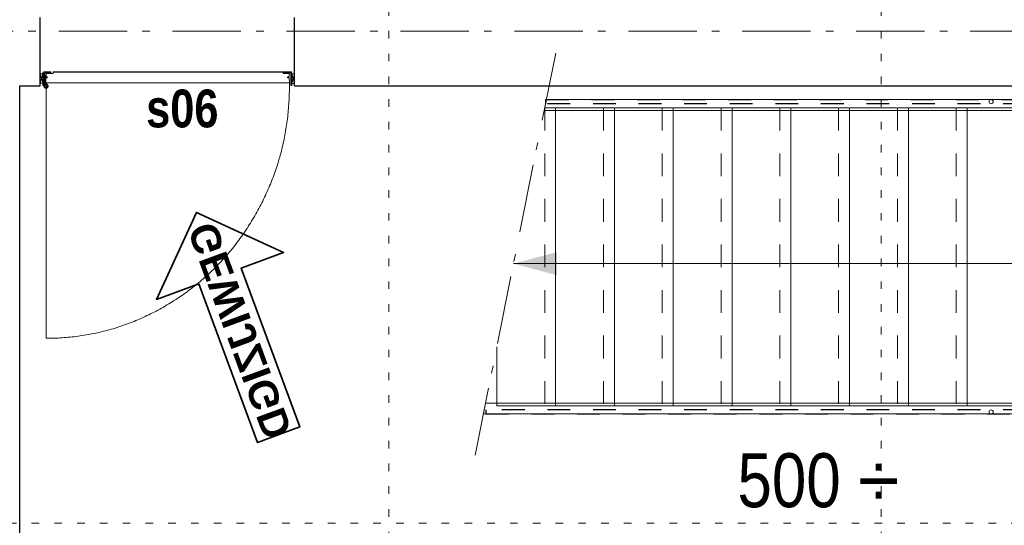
# Model space of a CAD drawing. Header units: millimetres. Extents: x 18442 to 242186, y -49554 to 63508.
# Tile 160 of 175: x 217086 to 220687, y 27194 to 29044. Entities that reach past the tile are written whole.
import ezdxf
from ezdxf.enums import TextEntityAlignment as Align

# ---------------------------------------------------------------- set-up
doc = ezdxf.new("R2010")
doc.units = ezdxf.units.MM
doc.header["$LTSCALE"] = 400
doc.header["$PDMODE"] = 1
doc.header["$PDSIZE"] = 15
for name, pattern in [('STYLE_01', [0.416641, 0.208282, -0.208359]), ('STYLE_02', [0.694427, 0.486069, -0.208359]), ('STYLE_05', [0.208282, 0.069427, -0.138855]), ('STYLE_06', [1.041641, 0.625, -0.208282, 0.069427, -0.138931])]:
    doc.linetypes.add(name, pattern=pattern)
for name, color, linetype, lineweight in [('1800_GRID', 9, 'STYLE_01', 9), ('Kozijnmerken', 43, 'Continuous', 9), ('leuning', 43, 'Continuous', 5), ('Lijn-afbreek', 140, 'STYLE_06', 15), ('mat-afdichting', 9, 'Continuous', 5), ('mat-aluminium', 140, 'Continuous', 15), ('mat-beton (ihwg)', 5, 'Continuous', 25), ('mat-multiplex-hor', 140, 'Continuous', 15), ('mat-scheidingswand-horizontaal', 5, 'Continuous', 25), ('mat-spuitwerk_marmo', 43, 'STYLE_02', 20), ('mat-staal', 5, 'Continuous', 25), ('None', 7, 'Continuous', 9), ('Tekst', 140, 'Continuous', 15), ('Wijzigingspijlen', 43, 'Continuous', 9)]:
    doc.layers.add(name, color=color, linetype=linetype, lineweight=lineweight)
doc.layers.get('Kozijnmerken').off()
doc.styles.add('Arial (bold)', font='arialbd.ttf', dxfattribs={"height": 132.291667})
doc.styles.add('Arial Narrow', font='ARIALN.TTF', dxfattribs={"height": 211.666667})
doc.styles.add('Arial Narrow (bold)', font='ARIALNB.TTF', dxfattribs={"height": 172.861111})

# ---------------------------------------------------------------- blocks, each defined once
blk = doc.blocks.new('Kozijnmerk 50')
at = {"layer": 'None', "color": 43, "style": 'Arial Narrow (bold)'}
blk.add_attdef('merk', text='', height=138.3, dxfattribs=at).set_placement((0, 0), align=Align.MIDDLE_CENTER)
blk = doc.blocks.new('*X1893')
at = {"layer": 'None', "lineweight": 5}
blk.add_line((38654.6, 35100), (37813.5, 35100), dxfattribs=at)
blk = doc.blocks.new('*U1894')
at = {"layer": 'None', "color": 43, "linetype": 'Continuous', "lineweight": 9}
for p, q in [((37766.1, 35094), (37775.7, 35060.2)), ((37766.1, 35060.2), (37775.7, 35094))]:
    blk.add_line(p, q, dxfattribs=at)
blk.add_lwpolyline([(37766.1, 35094), (37775.7, 35094), (37775.7, 35060.2), (37766.1, 35060.2)], close=True, dxfattribs=at)
blk = doc.blocks.new('*X1895')
at = {"layer": 'None', "lineweight": 25}
for p, q in [((37775.7, 35088.7), (37779.6, 35092.6)), ((37784.6, 35097.6), (37788.6, 35101.6))]:
    blk.add_line(p, q, dxfattribs=at)
blk = doc.blocks.new('*U1896')
at = {"layer": 'None', "color": 43, "linetype": 'Continuous', "lineweight": 9}
for p, q in [((38696.1, 35094), (38686.5, 35059.2)), ((38696.1, 35059.2), (38686.5, 35094))]:
    blk.add_line(p, q, dxfattribs=at)
blk.add_lwpolyline([(38686.5, 35094), (38696.1, 35094), (38696.1, 35059.2), (38686.5, 35059.2)], close=True, dxfattribs=at)
blk = doc.blocks.new('*U1897')
at = {"layer": 'mat-afdichting', "lineweight": 5}
for points in [[(37799.9, 35097.6), (37788.3, 35097.6), (37788.3, 35095.4), (37799.9, 35095.4)], [(38662.3, 35097.6), (38673.9, 35097.6), (38673.9, 35095.4), (38662.3, 35095.4)]]:
    blk.add_lwpolyline(points, close=True, dxfattribs=at)
at = {"layer": 'mat-aluminium', "lineweight": 15}
blk.add_lwpolyline([(38682.6, 35081.1), (38686.5, 35081.1), (38686.5, 35066.1), (38682.6, 35066.1)], close=True, dxfattribs=at)
at = {"layer": 'mat-multiplex-hor', "lineweight": 15, "flags": 128}
for points in [[(38671, 35080.1), (38676.8, 35080.1), (38677.7, 35061.6), (37784.5, 35061.6), (37785.6, 35080.1), (37792.9, 35080.1)], [(37792.9, 35083.1), (37785.8, 35083.1), (37786.5, 35095.4), (37813.5, 35095.4), (37813.5, 35101.6), (38654.6, 35101.6), (38654.6, 35095.4), (38676.1, 35095.4), (38676.7, 35083.1), (38671, 35083.1)]]:
    blk.add_lwpolyline(points, dxfattribs=at)
at = {"layer": 'mat-spuitwerk_marmo', "lineweight": 20}
blk.add_open_spline([(37783.5, 35049.3), (37783.5, 35048.2), (37784, 35047.3), (37784.5, 35046.4), (37785.4, 35045.8), (37786.3, 35045.3), (37787.3, 35045.3), (37788.4, 35045.3), (37789.3, 35045.8), (37790.1, 35046.4), (37790.7, 35047.3), (37791.2, 35048.2), (37791.2, 35049.3), (37791.2, 35050.4), (37790.7, 35051.3), (37790.1, 35052.2), (37789.3, 35052.8), (37788.4, 35053.3), (37787.3, 35053.3), (37786.3, 35053.3), (37785.4, 35052.8), (37784.5, 35052.2), (37784, 35051.3), (37783.5, 35050.4), (37783.5, 35049.3)], degree=2, knots=[0, 0, 0, 0.084564, 0.084564, 0.167903, 0.167903, 0.25, 0.25, 0.332097, 0.332097, 0.415435, 0.415435, 0.5, 0.5, 0.584564, 0.584564, 0.667903, 0.667903, 0.75, 0.75, 0.832097, 0.832097, 0.915435, 0.915435, 1, 1, 1], dxfattribs=at)
at = {"layer": 'mat-staal', "lineweight": 5, "flags": 128}
for points in [[(37780.7, 35101.6, 0.414214), (37775.7, 35096.6), (37775.7, 35053.2), (37775.7, 35051.5), (37779.6, 35051.5), (37779.6, 35053.2), (37779.6, 35096.6), (37779.6, 35096.6, -0.414214), (37780.6, 35097.6), (37804.7, 35097.6), (37804.7, 35101.6)], [(38681.5, 35101.6, -0.414214), (38686.5, 35096.6), (38686.5, 35053.2), (38686.5, 35051.5), (38682.6, 35051.5), (38682.6, 35053.2), (38682.6, 35096.6), (38682.6, 35096.6, 0.414214), (38681.6, 35097.6), (38657.5, 35097.6), (38657.5, 35101.6)]]:
    blk.add_lwpolyline(points, format="xyb", close=True, dxfattribs=at)
at = {"layer": 'None', "color": 43, "linetype": 'Continuous', "lineweight": 9}
blk.add_line((37787.3, 35049.3), (37787.3, 34126.7), dxfattribs=at)
for points in [[(37782, 35095.3), (37779.7, 35095.3), (37779.7, 35048.2), (37782, 35048.2)], [(37792.2, 35051.8), (37794, 35053.4), (37786.9, 35061.9), (37788.5, 35094.8), (37786.2, 35094.9), (37784.5, 35061)]]:
    blk.add_lwpolyline(points, close=True, dxfattribs=at)
at = {"layer": 'None', "color": 92, "linetype": 'Continuous', "lineweight": 25, "flags": 128}
for points in [[(37785.5, 35082.4), (37790.4, 35082.4)], [(37790.4, 35080.4), (37785.5, 35080.4), (37785.5, 35082.4)], [(38671.9, 35082.4), (38676.8, 35082.4)], [(38676.8, 35080.4), (38671.9, 35080.4), (38671.9, 35082.4)]]:
    blk.add_lwpolyline(points, dxfattribs=at)
at = {"layer": 'None', "color": 140, "linetype": 'Continuous', "lineweight": 15}
blk.add_open_spline([(37779.6, 35049.3), (37779.6, 35047.2), (37780.6, 35045.3), (37781.7, 35043.4), (37783.5, 35042.4), (37785.3, 35041.3), (37787.3, 35041.3), (37789.4, 35041.3), (37791.2, 35042.4), (37793, 35043.4), (37794, 35045.3), (37795, 35047.2), (37795, 35049.3), (37795, 35051.4), (37794, 35053.3), (37793, 35055.2), (37791.2, 35056.2), (37789.4, 35057.3), (37787.3, 35057.3), (37785.3, 35057.3), (37783.5, 35056.2), (37781.7, 35055.2), (37780.6, 35053.3), (37779.6, 35051.4), (37779.6, 35049.3)], degree=2, knots=[0, 0, 0, 0.084564, 0.084564, 0.167903, 0.167903, 0.25, 0.25, 0.332097, 0.332097, 0.415435, 0.415435, 0.5, 0.5, 0.584564, 0.584564, 0.667903, 0.667903, 0.75, 0.75, 0.832097, 0.832097, 0.915435, 0.915435, 1, 1, 1], dxfattribs=at)
at = {"layer": 'None', "color": 43, "linetype": 'Continuous', "lineweight": 9}
blk.add_open_spline([(37787.3, 34126.7), (38027.8, 34126.7), (38235.5, 34252.3), (38443.2, 34377.8), (38561.8, 34594.6), (38680.3, 34811.5), (38677.3, 35060.7)], degree=2, knots=[0, 0, 0, 0.328357, 0.328357, 0.661736, 0.661736, 1, 1, 1], dxfattribs=at)
at = {"layer": 'None', "color": 8, "linetype": 'Continuous', "lineweight": 5}
for p in [(38696.1, 35097.6), (37766.1, 35067.6), (37776.7, 35050), (38685.5, 35050), (38696.1, 35067.6)]:
    blk.add_point(p, dxfattribs=at)
at = {"layer": 'mat-multiplex-hor'}
blk.add_blockref('*X1893', (0, 0), dxfattribs=at)
at = {"layer": 'mat-staal'}
blk.add_blockref('*X1895', (0, 0), dxfattribs=at)
at = {"layer": 'None', "color": 7}
for name in ['*U1894', '*U1896']:
    blk.add_blockref(name, (0, 0), dxfattribs=at)
blk = doc.blocks.new('*U2044')
at = {"layer": 'Lijn-afbreek', "color": 43, "linetype": 'STYLE_01', "lineweight": 9}
blk.add_line((39611.1, 34969.974), (39611.1, 33879.974), dxfattribs=at)
at = {"layer": 'Lijn-afbreek', "color": 43, "linetype": 'Continuous', "lineweight": 9}
for p, q in [((39651.1, 34969.974), (39651.1, 33879.974)), ((39891.1, 34969.974), (39651.1, 34969.974)), ((39891.1, 33879.974), (39651.1, 33879.974))]:
    blk.add_line(p, q, dxfattribs=at)
blk = doc.blocks.new('*U2045')
at = {"layer": 'Lijn-afbreek', "color": 43, "linetype": 'STYLE_01', "lineweight": 9}
blk.add_line((39826.1, 34969.974), (39826.1, 33879.974), dxfattribs=at)
at = {"layer": 'Lijn-afbreek', "color": 43, "linetype": 'Continuous', "lineweight": 9}
for p, q in [((39866.1, 34969.974), (39866.1, 33879.974)), ((40106.1, 34969.974), (39866.1, 34969.974)), ((40106.1, 33879.974), (39866.1, 33879.974))]:
    blk.add_line(p, q, dxfattribs=at)
blk = doc.blocks.new('*U2046')
at = {"layer": 'Lijn-afbreek', "color": 43, "linetype": 'STYLE_01', "lineweight": 9}
blk.add_line((40041.1, 34969.974), (40041.1, 33879.974), dxfattribs=at)
at = {"layer": 'Lijn-afbreek', "color": 43, "linetype": 'Continuous', "lineweight": 9}
for p, q in [((40081.1, 34969.974), (40081.1, 33879.974)), ((40321.1, 34969.974), (40081.1, 34969.974)), ((40321.1, 33879.974), (40081.1, 33879.974))]:
    blk.add_line(p, q, dxfattribs=at)
blk = doc.blocks.new('*U2047')
at = {"layer": 'Lijn-afbreek', "color": 43, "linetype": 'STYLE_01', "lineweight": 9}
blk.add_line((40256.1, 34969.974), (40256.1, 33879.974), dxfattribs=at)
at = {"layer": 'Lijn-afbreek', "color": 43, "linetype": 'Continuous', "lineweight": 9}
for p, q in [((40296.1, 34969.974), (40296.1, 33879.974)), ((40536.1, 34969.974), (40296.1, 34969.974)), ((40536.1, 33879.974), (40296.1, 33879.974))]:
    blk.add_line(p, q, dxfattribs=at)
blk = doc.blocks.new('*U2048')
at = {"layer": 'Lijn-afbreek', "color": 43, "linetype": 'STYLE_01', "lineweight": 9}
blk.add_line((40471.1, 34969.974), (40471.1, 33879.974), dxfattribs=at)
at = {"layer": 'Lijn-afbreek', "color": 43, "linetype": 'Continuous', "lineweight": 9}
for p, q in [((40511.1, 34969.974), (40511.1, 33879.974)), ((40751.1, 34969.974), (40511.1, 34969.974)), ((40751.1, 33879.974), (40511.1, 33879.974))]:
    blk.add_line(p, q, dxfattribs=at)
blk = doc.blocks.new('*U2049')
at = {"layer": 'Lijn-afbreek', "color": 43, "linetype": 'STYLE_01', "lineweight": 9}
blk.add_line((40686.1, 34969.974), (40686.1, 33879.974), dxfattribs=at)
at = {"layer": 'Lijn-afbreek', "color": 43, "linetype": 'Continuous', "lineweight": 9}
for p, q in [((40726.1, 34969.974), (40726.1, 33879.974)), ((40966.1, 34969.974), (40726.1, 34969.974)), ((40966.1, 33879.974), (40726.1, 33879.974))]:
    blk.add_line(p, q, dxfattribs=at)
blk = doc.blocks.new('*U2050')
at = {"layer": 'Lijn-afbreek', "color": 43, "linetype": 'STYLE_01', "lineweight": 9}
blk.add_line((40901.1, 34969.974), (40901.1, 33879.974), dxfattribs=at)
at = {"layer": 'Lijn-afbreek', "color": 43, "linetype": 'Continuous', "lineweight": 9}
for p, q in [((40941.1, 34969.974), (40941.1, 33879.974)), ((41181.1, 34969.974), (40941.1, 34969.974)), ((41181.1, 33879.974), (40941.1, 33879.974))]:
    blk.add_line(p, q, dxfattribs=at)
blk = doc.blocks.new('*U2051')
at = {"layer": 'Lijn-afbreek', "color": 43, "linetype": 'STYLE_01', "lineweight": 9}
blk.add_line((41116.1, 34969.974), (41116.1, 33879.974), dxfattribs=at)
at = {"layer": 'Lijn-afbreek', "color": 43, "linetype": 'Continuous', "lineweight": 9}
for p, q in [((41371.1, 34969.974), (41131.1, 34969.974)), ((41156.1, 34969.974), (41156.1, 33879.974)), ((41371.1, 34969.974), (41371.1, 33879.974)), ((41371.1, 33879.974), (41131.1, 33879.974))]:
    blk.add_line(p, q, dxfattribs=at)
blk = doc.blocks.new('*U2052')
at = {"layer": 'leuning', "color": 140, "linetype": 'Continuous', "lineweight": 15}
blk.add_lwpolyline([(39617.1, 35000), (41331.1, 35000), (41371.1, 35000), (41371.1, 34960), (41351.1, 34960), (39609.1, 34960)], close=True, dxfattribs=at)
at = {"layer": 'leuning', "color": 140, "linetype": 'Continuous', "lineweight": 15, "flags": 128}
blk.add_lwpolyline([(41371.1, 33870, 0.414214), (41351.1, 33890), (39395.1, 33890), (39387.1, 33850), (41351.1, 33850), (41351.1, 33850, 0.414214), (41371.1, 33870)], format="xyb", close=True, dxfattribs=at)
at = {"layer": 'leuning', "color": 43, "linetype": 'Continuous', "lineweight": 9}
for centre in [(41243.6, 34992.5), (41243.6, 33857.5)]:
    blk.add_circle(centre, 7.5, dxfattribs=at)
at = {"layer": 'Lijn-afbreek', "lineweight": 15}
blk.add_line((39651.2, 35170.4), (39357, 33699.5), dxfattribs=at)
at = {"layer": 'Lijn-afbreek', "color": 43, "linetype": 'Continuous', "lineweight": 9}
for p, q in [((39676.1, 34970), (39611.1, 34970)), ((39436.1, 34095), (39436.1, 33880)), ((39676.1, 33880), (39436.1, 33880))]:
    blk.add_line(p, q, dxfattribs=at)
at = {"layer": 'Lijn-afbreek', "color": 8, "linetype": 'Continuous', "lineweight": 5}
blk.add_line((41371.1, 34400), (39497.1, 34400), dxfattribs=at)
at = {"layer": 'Lijn-afbreek', "color": 43, "linetype": 'STYLE_01', "lineweight": 30}
for points in [[(39615.6, 35000), (41371.1, 35000), (41371.1, 34985), (39615.6, 34985)], [(39396.1, 33850), (41371.1, 33850), (41371.1, 33865), (39396.1, 33865)]]:
    blk.add_lwpolyline(points, close=True, dxfattribs=at)
at = {"layer": 'Lijn-afbreek', "linetype": 'Continuous', "lineweight": 5}
blk.add_point((37691.1, 35050), dxfattribs=at)
at = {"layer": 'Lijn-afbreek', "color": 8, "lineweight": 5}
blk.add_solid([(39497.1, 34400), (39655.9, 34442.5), (39655.9, 34357.4)], dxfattribs=at)
at = {"layer": 'None', "color": 7}
for name in ['*U2044', '*U2045', '*U2046', '*U2047', '*U2048', '*U2049', '*U2050', '*U2051']:
    blk.add_blockref(name, (0, 0), dxfattribs=at)
blk = doc.blocks.new('Wijzigingspijl')
at = {"layer": 'None', "linetype": 'Continuous', "lineweight": 5}
blk.add_point((0, 0), dxfattribs=at)
at = {"layer": 'Wijzigingspijlen', "color": 1, "linetype": 'Continuous', "lineweight": 35}
blk.add_lwpolyline([(-82.5, -1485), (-247.5, -1485), (0, -1732.5), (247.5, -1485), (82.5, -1485), (82.5, -866.25), (-82.5, -866.25)], close=True, dxfattribs=at)
at = {"layer": 'Wijzigingspijlen', "color": 8, "insert": (0, -1271.25), "char_height": 105.833, "attachment_point": 5, "rotation": 90, "style": 'Arial (bold)'}
blk.add_mtext('GEWIJZIGD', dxfattribs=at)
blk = doc.blocks.new('*U2414')
at = {"layer": '1800_GRID', "color": 43, "linetype": 'STYLE_05', "lineweight": 9}
for p, q in [((39041.1, 42249.8), (39041.1, 1249.8)), ((40841.1, 42249.8), (40841.1, 1249.8)), ((52842, 33450), (36042, 33450))]:
    blk.add_line(p, q, dxfattribs=at)

msp = doc.modelspace()

# ---------------------------------------------------------------- linework, layer by layer
at = {"layer": 'mat-beton (ihwg)', "lineweight": 25}
for p, q in [((217160.82553, 28801.61885), (217160.82553, 29051.61885)), ((218090.82553, 28801.61885), (218090.82553, 29051.61885)), ((217085.82553, 28801.61885), (217160.82553, 28801.61885)), ((217085.82553, 26101.60194), (217085.82553, 28801.61885)), ((218090.82553, 28801.61885), (222085.82553, 28801.61885))]:
    msp.add_line(p, q, dxfattribs=at)
at = {"layer": 'None', "color": 43, "linetype": 'STYLE_06', "lineweight": 9}
msp.add_line((234144.6849, 29001.61885), (215436.7149, 29001.61885), dxfattribs=at)

# ---------------------------------------------------------------- block references
at = {"layer": '1800_GRID', "color": 7}
msp.add_blockref('*U2414', (179394.72553, -6248.38115), dxfattribs=at)
at = {"layer": 'Kozijnmerken', "color": 7}
msp.add_blockref('Kozijnmerk 50', (217680.49581, 28719.32875), dxfattribs=at).add_auto_attribs({'merk': 's06'})
at = {"layer": 'mat-scheidingswand-horizontaal', "color": 7, "xscale": -1, "rotation": 200.2301467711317}
msp.add_blockref('Wijzigingspijl', (218331.83136, 26713.11504), dxfattribs=at)
at = {"layer": 'None', "color": 7}
for name in ['*U2052', '*U1897']:
    msp.add_blockref(name, (179394.72553, -6248.38115), dxfattribs=at)

# ---------------------------------------------------------------- texts
at = {"layer": 'Tekst', "color": 7, "insert": (219710.7849, 27457.89663), "char_height": 197.5555556, "attachment_point": 1, "style": 'Arial Narrow'}
msp.add_mtext('500 {\\C7;÷}', dxfattribs=at)

doc.saveas('drawing.dxf')
